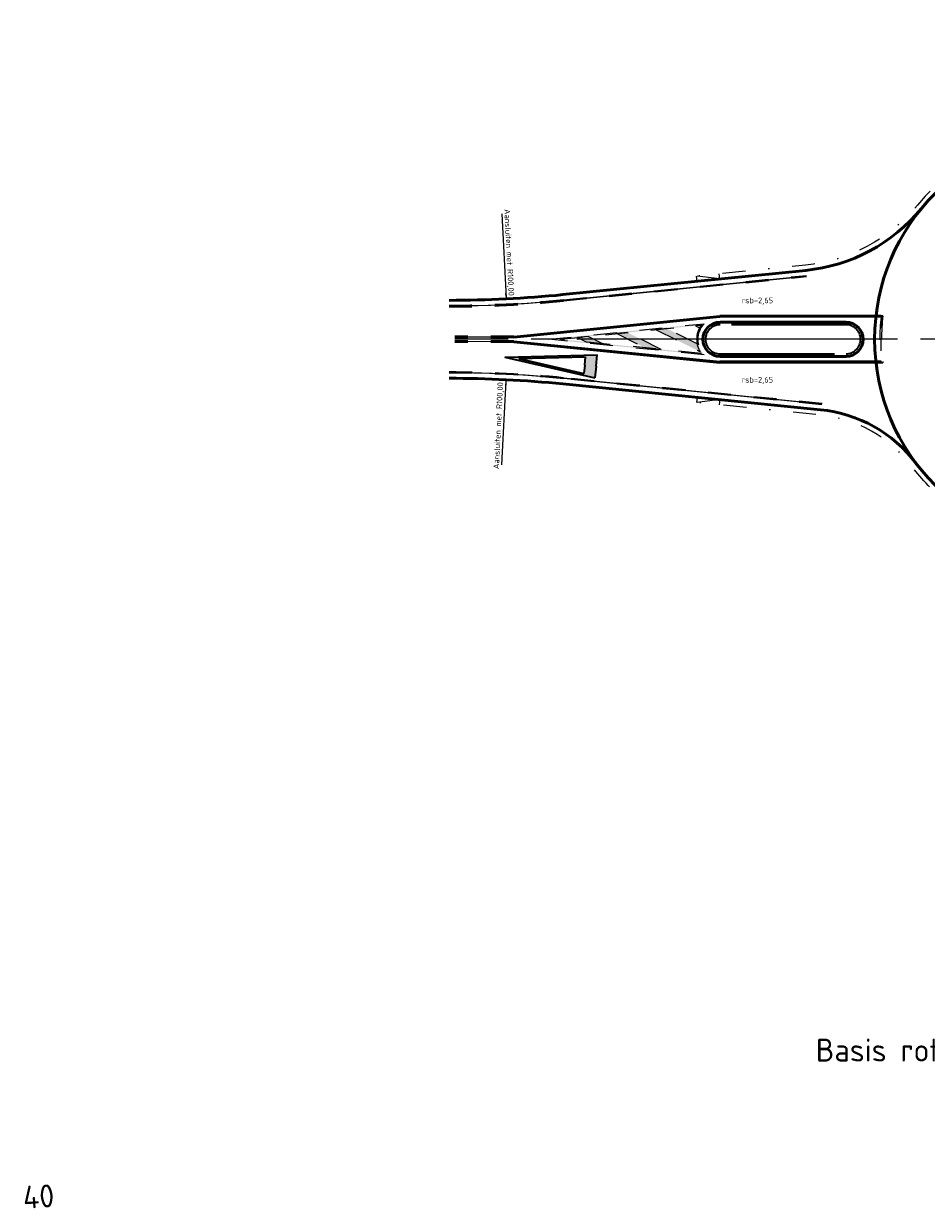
# Model space of a CAD drawing. Header units: metres. Extents: x 157368 to 159839, y 577032 to 578342.
# Tile 3 of 4: x 159546 to 159625, y 578208 to 578312. Entities that reach past the tile are written whole.
import ezdxf

# ---------------------------------------------------------------- set-up
doc = ezdxf.new("R2010")
doc.units = ezdxf.units.M
for name, pattern in [('AM-AS', [16, 10, -2, 2, -2]), ('HIDDEN', [4, 2, -2]), ('NLCS-HIDDEN', [4, 2, -2]), ('VH-GELEIDEBAND', [6, 2, -2, 0, -2]), ('VH-RWSBAND', [24, 10, -2, 2, -2, 2, -2, 2, -2])]:
    doc.linetypes.add(name, pattern=pattern)
doc.layers.add('alg_hulplijn_legenda', color=5, linetype='Continuous', plot=False)
for name, color, linetype, lineweight in [('Gbkn_Z02_huisnummer', 252, 'Continuous', 18), ('mk-nw-contour_nz', 8, 'Continuous', 35), ('mk-nw-streep 0.10', 201, 'Continuous', 25), ('mk-nw-vlakmark', 7, 'Continuous', 35), ('N-WE-AM-AS-G', 10, 'AM-AS', 18), ('N-WE-VH-KANTOPSLUITING_GESTORTE BAND-G', 181, 'VH-GELEIDEBAND', 18), ('N-WE-VH-KANTOPSLUITING_TROTTOIRBAND_RWS-G', 210, 'VH-RWSBAND', 35), ('N-WE-VH-KANTVERHARDING-G', 60, 'Continuous', 50), ('N-WE-VW-MARKERING_VERDRIJFSTREEP-G', 7, 'Continuous', 35), ('vh-nw-bm_200', 7, 'Continuous', 25), ('X-XX-AL-T25', 7, 'Continuous', 25), ('X-XX-AL-T50', 7, 'Continuous', 50), ('X-XX-AL-TEKENBLAD_HULPLIJN-GN', 7, 'NLCS-HIDDEN', 13)]:
    doc.layers.add(name, color=color, linetype=linetype, lineweight=lineweight)
doc.layers.add('mk-nw-hartlijn', color=6, linetype='Continuous', lineweight=18, plot=False)
doc.styles.add('NLCS-ISO', font='NLCS-ISO.ttf')
doc.styles.add('NLCS-ISO-M1000-T25', font='NLCS-ISO.ttf', dxfattribs={"height": 2.5})
doc.styles.add('NLCS-ISO-M200-T25', font='NLCS-ISO.ttf', dxfattribs={"height": 0.5})

# ---------------------------------------------------------------- blocks, each defined once
blk = doc.blocks.new('voorrang_750')
h = blk.add_hatch(color=256)
h.paths.add_polyline_path([(-1.000000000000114, 7.999999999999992), (-2.842170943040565e-14, 2.273736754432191e-13), (0.9999999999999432, 8.000000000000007), (-5.684341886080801e-14, 8.000000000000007)])
h.paths.add_polyline_path([(-1.13686837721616e-13, 7.000000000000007), (0.7238326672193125, 7.000000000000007), (-2.843452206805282e-14, 1.209338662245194), (-0.7238326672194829, 6.999999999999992)], flags=16)
for p, q in [((0, 0), (-1.000000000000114, 7.999999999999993)), ((-1.13686837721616e-13, 8.000000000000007), (-1.000000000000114, 7.999999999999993)), ((-5.684341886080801e-14, 0), (0.9999999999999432, 8.000000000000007)), ((-5.684341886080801e-14, 8.000000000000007), (0.9999999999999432, 8.000000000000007)), ((-5.684341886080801e-14, 1.209338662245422), (-0.723832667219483, 6.999999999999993)), ((-1.13686837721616e-13, 7.000000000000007), (-0.7238326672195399, 6.999999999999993)), ((0, 1.209338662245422), (0.7238326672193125, 7.000000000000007)), ((-5.684341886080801e-14, 7.000000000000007), (0.7238326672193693, 7.000000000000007))]:
    blk.add_line(p, q)
blk = doc.blocks.new('RTW-L_ARR-v1')
at = {"color": 0, "linetype": 'ByBlock', "lineweight": 18}
blk.add_solid([(-5, 0.8333333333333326), (-5, -0.8333333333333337), (0, 0)], dxfattribs=at)
blk = doc.blocks.new('Rotonde R18')
at = {"layer": 'mk-nw-streep 0.10'}
h = blk.add_hatch(color=256, dxfattribs=at)
edge = h.paths.add_edge_path(flags=16)
edge.add_arc((-31.50000000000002, 0), 2.049999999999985, 142.9219773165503, 217.0780226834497)
edge.add_line((-33.13552125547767, -1.235949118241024), (-45.49501243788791, 0))
edge.add_line((-45.49501243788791, 0), (-33.13552125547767, 1.235949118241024))
edge = h.paths.add_edge_path()
edge.add_line((-32.89718829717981, -1.360281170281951), (-46.49999999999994, 0))
edge.add_line((-46.49999999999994, 0), (-32.89718829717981, 1.360281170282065))
edge.add_arc((-31.50000000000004, 5.684341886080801e-14), 1.94999999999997, 135.7668249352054, 224.2331750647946)
at = {"layer": 'N-WE-VW-MARKERING_VERDRIJFSTREEP-G'}
h = blk.add_hatch(color=256, dxfattribs=at)
edge = h.paths.add_edge_path()
edge.add_line((-33.13552125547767, 1.235949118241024), (-33.66138536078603, 1.183362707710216))
edge.add_line((-33.66138536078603, 1.183362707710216), (-33.29066714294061, 0.9980035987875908))
edge.add_arc((-31.50000000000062, 3.250733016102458e-13), 2.049999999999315, 142.9219773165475, 150.8674940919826, ccw=False)
edge = h.paths.add_edge_path()
edge.add_line((-36.16138536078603, 0.9333627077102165), (-37.09308035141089, 0.8401932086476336))
edge.add_line((-37.09308035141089, 0.8401932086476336), (-33.23780429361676, -1.087444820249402))
edge.add_arc((-31.49999999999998, -1.63202784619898e-14), 2.050000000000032, 191.0001157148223, 212.0366004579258, ccw=False)
edge.add_line((-33.51233493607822, -0.3911625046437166), (-36.16138536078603, 0.9333627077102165))
h.paths.add_polyline_path([(-39.59308035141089, 0.5901932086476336), (-40.52477534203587, 0.4970237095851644), (-38.03965679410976, -0.7455355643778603), (-36.64211430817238, -0.8852898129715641)])
h.paths.add_polyline_path([(-43.02477534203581, 0.2470237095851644), (-43.95647033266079, 0.1538542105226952), (-43.18719928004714, -0.2307813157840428), (-41.78965679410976, -0.3705355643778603)])
at = {"layer": 'mk-nw-contour_nz'}
for p, q in [((-49.52743159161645, 0.25), (-31.52743159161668, 2.049999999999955)), ((-49.52244402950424, 0.1499999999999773), (-31.52244402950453, 1.950000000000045)), ((-17.44133022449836, 2.049999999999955), (-31.52743159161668, 2.049999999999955)), ((-17.44133022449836, 1.950000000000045), (-31.52244402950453, 1.950000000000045)), ((-49.52743159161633, -0.25), (-31.52743159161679, -2.049999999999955)), ((-49.52244402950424, -0.1500000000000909), (-31.52244402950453, -1.950000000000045)), ((-17.44133022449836, -2.049999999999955), (-31.52743159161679, -2.049999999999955)), ((-17.44133022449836, -1.950000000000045), (-31.52244402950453, -1.950000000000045))]:
    blk.add_line(p, q, dxfattribs=at)
at = {"layer": 'mk-nw-contour_nz', "linetype": 'HIDDEN'}
for p, q in [((-49.52743159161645, 0.25), (-54.68207703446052, 0.25)), ((-49.52244402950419, 0.1500000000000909), (-54.68207703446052, 0.1500000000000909)), ((-49.52244402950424, -0.1500000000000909), (-54.68207703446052, -0.1500000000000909)), ((-49.52743159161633, -0.25), (-54.68207703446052, -0.25))]:
    blk.add_line(p, q, dxfattribs=at)
for radius in [100.45, 100.55]:
    blk.add_arc((-55.17459569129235, 103.4), radius, 270, 275.7105931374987, dxfattribs=at)
at = {"layer": 'mk-nw-hartlijn'}
for points in [[(-45.17447192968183, 3.398762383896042), (-23.96023656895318, 5.520185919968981)], [(-17.44133022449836, 2), (-31.52493781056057, 2), (-49.52493781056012, 0.2000000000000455)], [(-17.44133022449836, -2), (-31.52493781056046, -2), (-49.52493781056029, -0.2000000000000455)], [(-22.59974665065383, -5.656234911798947), (-45.17447192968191, -3.398762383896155)]]:
    blk.add_lwpolyline(points, dxfattribs=at)
at = {"layer": 'mk-nw-hartlijn', "linetype": 'HIDDEN', "ltscale": 0.5}
blk.add_lwpolyline([(-17.44133022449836, -2), (-17.36017353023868, -2, -0.05741323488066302), (-17.36017353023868, 2), (-17.44133022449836, 2)], format="xyb", dxfattribs=at)
at = {"layer": 'mk-nw-hartlijn', "linetype": 'HIDDEN'}
for points in [[(-49.52493781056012, 0.2000000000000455), (-54.68207703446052, 0.2000000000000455)], [(-49.52493781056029, -0.2000000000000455), (-54.68207703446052, -0.2000000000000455)]]:
    blk.add_lwpolyline(points, dxfattribs=at)
blk.add_lwpolyline([(-45.17447192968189, -3.398762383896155, 0.02492232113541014), (-55.17459569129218, -2.899999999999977, 0.02492232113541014)], format="xyb", dxfattribs=at)
blk.add_arc((-55.17459569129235, 103.4), 100.5, 270, 275.7105931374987, dxfattribs=at)
at = {"layer": 'mk-nw-streep 0.10'}
for points, const_width in [([(-45.17447192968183, 3.398762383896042), (-23.96023656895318, 5.520185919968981)], 0.1), ([(-17.44133022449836, 2), (-31.52493781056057, 2), (-49.52493781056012, 0.2000000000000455)], 0.09999999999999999), ([(-17.44133022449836, -2), (-31.52493781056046, -2), (-49.52493781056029, -0.2000000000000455)], 0.09999999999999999), ([(-22.59974665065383, -5.656234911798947), (-45.17447192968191, -3.398762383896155)], 0.1)]:
    blk.add_lwpolyline(points, dxfattribs=dict(at, const_width=const_width))
at = {"layer": 'mk-nw-streep 0.10', "linetype": 'HIDDEN', "const_width": 0.1}
for points in [[(-55.17459569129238, 2.899999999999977, 0.0249223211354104), (-45.174471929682, 3.398762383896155)], [(-45.17447192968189, -3.398762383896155, 0.02492232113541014), (-55.17459569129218, -2.899999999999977, 0.02492232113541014)]]:
    blk.add_lwpolyline(points, format="xyb", dxfattribs=at)
at = {"layer": 'mk-nw-streep 0.10', "linetype": 'HIDDEN', "const_width": 0.09999999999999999}
for points in [[(-49.52493781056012, 0.2000000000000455), (-54.68207703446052, 0.2000000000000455)], [(-49.52493781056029, -0.2000000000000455), (-54.68207703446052, -0.2000000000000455)]]:
    blk.add_lwpolyline(points, dxfattribs=at)
at = {"layer": 'N-WE-AM-AS-G'}
for p, q in [((-18, 0), (-54.68207703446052, 0)), ((0, 0), (-38.31875744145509, 0))]:
    blk.add_line(p, q, dxfattribs=at)
at = {"layer": 'N-WE-VH-KANTOPSLUITING_GESTORTE BAND-G'}
for p, q in [((-33.51420958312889, 5.067282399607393), (-33.55898625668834, 5.515049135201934)), ((-31.52413520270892, 5.266289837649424), (-33.55898625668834, 5.515049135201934)), ((-31.52413520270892, 5.266289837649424), (-31.56891187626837, 5.714056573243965)), ((-33.51420958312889, -5.067282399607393), (-33.55898625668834, -5.515049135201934)), ((-31.52413520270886, -5.266289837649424), (-33.55898625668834, -5.515049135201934)), ((-31.52413520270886, -5.266289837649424), (-31.56891187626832, -5.714056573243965))]:
    blk.add_line(p, q, dxfattribs=at)
at = {"layer": 'N-WE-VH-KANTOPSLUITING_GESTORTE BAND-G', "flags": 128}
for points in [[(-7.75566966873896, 27.54999999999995), (-6.350947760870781, 27.55000000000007), (-6.846707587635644, 22.59240173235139, -0.2062024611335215), (-11.27872308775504, 14.60112685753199, 0.05644222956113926), (-14.2582406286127, 11.70918759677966, -0.1984397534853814), (-24.05476510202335, 6.465471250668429), (-33.55898625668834, 5.515049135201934)], [(-7.595669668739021, -27.54999999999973), (-6.190947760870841, -27.54999999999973), (-6.547205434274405, -23.98742326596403, 0.1976059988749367), (-11.75488443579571, -14.22059042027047, -0.05831436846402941), (-14.72067250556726, -11.12224352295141, 0.2089857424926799), (-22.7867848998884, -6.592269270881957), (-33.55898625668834, -5.515049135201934)]]:
    blk.add_lwpolyline(points, format="xyb", dxfattribs=at)
at = {"layer": 'N-WE-VH-KANTOPSLUITING_TROTTOIRBAND_RWS-G'}
blk.add_lwpolyline([(-31.5, -1.274999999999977), (-20.5, -1.274999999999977, 0.9999999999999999), (-20.5, 1.274999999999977), (-31.5, 1.274999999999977, 0.9999999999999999)], format="xyb", close=True, dxfattribs=at)
at = {"layer": 'N-WE-VH-KANTVERHARDING-G'}
for p, q in [((-24.00998842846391, 6.017704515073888), (-45.22422378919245, 3.896280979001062)), ((-20.5, 1.5), (-31.5, 1.5)), ((-31.5, -1.5), (-20.5, -1.5))]:
    blk.add_line(p, q, dxfattribs=at)
blk.add_lwpolyline([(-45.22422378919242, -3.896280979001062, 0.02492232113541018), (-55.17459569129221, -3.399999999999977)], format="xyb", dxfattribs=at)
blk.add_lwpolyline([(-22.74200822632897, -6.144502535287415), (-45.22422378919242, -3.896280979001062)], dxfattribs=at)
blk.add_circle((0, 0), 18, dxfattribs=at)
for centre, radius, start, end in [((-25.50254421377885, 20.94326236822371), 15, 275.7105931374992, 320.6063910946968), ((-55.17459569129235, 103.4), 100, 270, 275.7105931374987), ((-31.5, 0), 1.5, 90, 270), ((-20.5, 0), 1.5, 270, 90), ((-23.93605285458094, -18.08494881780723), 12, 37.0729683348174, 84.28940686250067)]:
    blk.add_arc(centre, radius, start, end, dxfattribs=at)
at = {"layer": 'vh-nw-bm_200', "color": 8, "lineweight": 18, "ltscale": 0.5}
for p, q in [((-50.56334130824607, 10.9449231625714), (-50.19820687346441, 3.624023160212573)), ((-50.56334130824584, -10.94492316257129), (-50.1982068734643, -3.624023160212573))]:
    blk.add_line(p, q, dxfattribs=at)
at = {"layer": 'X-XX-AL-TEKENBLAD_HULPLIJN-GN'}
for points in [[(-45.17944711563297, 3.448514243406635), (-23.96521175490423, 5.56993777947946)], [(-45.16949674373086, 3.349010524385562), (-23.95526138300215, 5.470434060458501)], [(-22.60472183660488, -5.705986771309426), (-45.17944711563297, -3.448514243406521)], [(-22.59477146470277, -5.606483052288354), (-45.16949674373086, -3.349010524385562)]]:
    blk.add_lwpolyline(points, dxfattribs=at)
for points in [[(-32.89718829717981, -1.360281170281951), (-46.49999999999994, 0), (-32.89718829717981, 1.360281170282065, 0.4063951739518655)], [(-33.13552125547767, 1.235949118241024, 0.3353525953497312), (-33.13552125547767, -1.235949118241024), (-45.49501243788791, 0)], [(-33.13552125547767, 1.235949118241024), (-33.66138536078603, 1.183362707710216), (-33.29066714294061, 0.9980035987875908, -0.03468275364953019)], [(-36.16138536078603, 0.9333627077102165), (-37.09308035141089, 0.8401932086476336), (-33.23780429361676, -1.087444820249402, -0.09204763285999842), (-33.51233493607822, -0.3911625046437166)]]:
    blk.add_lwpolyline(points, format="xyb", close=True, dxfattribs=at)
at = {"layer": 'X-XX-AL-TEKENBLAD_HULPLIJN-GN', "linetype": 'HIDDEN'}
blk.add_lwpolyline([(-17.44133022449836, -2.049999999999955), (-17.27881651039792, -2.049999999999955, -0.05911389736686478), (-17.27881651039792, 2.049999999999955), (-17.44133022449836, 2.049999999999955), (-17.44133022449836, 1.950000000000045, 0.0557280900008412), (-17.44133022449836, -1.950000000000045)], format="xyb", close=True, dxfattribs=at)
at = {"layer": 'X-XX-AL-TEKENBLAD_HULPLIJN-GN'}
for points in [[(-43.02477534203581, 0.2470237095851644), (-43.95647033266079, 0.1538542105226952), (-43.18719928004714, -0.2307813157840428), (-41.78965679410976, -0.3705355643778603)], [(-39.59308035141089, 0.5901932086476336), (-40.52477534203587, 0.4970237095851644), (-38.03965679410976, -0.7455355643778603), (-36.64211430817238, -0.8852898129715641)], [(-50.28682175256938, -1.563400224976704), (-42.22702051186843, -1.364392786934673), (-42.42602794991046, -3.354467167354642)], [(-49.08348480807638, -1.683733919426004), (-43.24953737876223, -1.539685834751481), (-43.39358546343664, -2.980166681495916)]]:
    blk.add_lwpolyline(points, close=True, dxfattribs=at)
at = {"layer": 'X-XX-AL-TEKENBLAD_HULPLIJN-GN', "linetype": 'HIDDEN'}
for points in [[(-45.16949674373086, -3.349010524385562, 0.02492232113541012), (-55.17459569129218, -2.850000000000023, 0.02492232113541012)], [(-45.17944711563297, -3.448514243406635, 0.02492232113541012), (-55.17459569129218, -2.950000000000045, 0.02492232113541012)]]:
    blk.add_lwpolyline(points, format="xyb", dxfattribs=at)
at = {"layer": 'mk-nw-vlakmark', "rotation": 264.2894068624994}
blk.add_blockref('voorrang_750', (-50.28682175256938, -1.563400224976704), dxfattribs=at)
at = {"layer": 'vh-nw-bm_200', "color": 8, "lineweight": 18, "ltscale": 0.5, "xscale": 0.1000000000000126, "yscale": 0.1000000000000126, "zscale": 0.1000000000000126}
for p, rotation in [((-50.19322550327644, 3.524147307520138), 272.8552965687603), ((-50.19322550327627, -3.524147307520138), 87.14470343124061)]:
    blk.add_blockref('RTW-L_ARR-v1', p, dxfattribs=dict(at, rotation=rotation))
at = {"layer": 'vh-nw-bm_200', "ltscale": 0.5, "char_height": 0.4999999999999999, "attachment_point": 5, "style": 'NLCS-ISO'}
for insert, rotation in [((-49.96928708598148, 7.580338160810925), 272.85529656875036), ((-50.81965863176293, -7.537925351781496), 87.14470343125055)]:
    blk.add_mtext('\\A1;Aansluiten met R100,00', dxfattribs=dict(at, insert=insert, rotation=rotation))
at = {"layer": 'X-XX-AL-T25', "style": 'NLCS-ISO-M200-T25'}
for p in [(-29.62108075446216, 3.146885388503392), (-29.62108075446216, -3.780651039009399)]:
    blk.add_text('rsb=2,65', height=0.5, dxfattribs=at).set_placement(p)
blk = doc.blocks.new('A$C2C0A5FCF')
blk.add_blockref('Rotonde R18', (0, 0))
at = {"layer": 'X-XX-AL-T50', "style": 'NLCS-ISO-M200-T25'}
blk.add_text('Basis rotonde R=18m (alternatief bij ruimtegebrek)', height=2, dxfattribs=at).set_placement((-23.14028276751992, -63.04612651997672))

msp = doc.modelspace()

# ---------------------------------------------------------------- block references
at = {"layer": 'alg_hulplijn_legenda'}
msp.add_blockref('A$C2C0A5FCF', (159638.0776798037, 578284.0483754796), dxfattribs=at)

# ---------------------------------------------------------------- texts
at = {"layer": 'Gbkn_Z02_huisnummer', "style": 'NLCS-ISO-M1000-T25', "oblique": 359.9999999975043}
msp.add_text('40', height=1.999999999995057, rotation=3.840746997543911, dxfattribs=at).set_placement((159545.7460068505, 578208.1292582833))

doc.saveas('drawing.dxf')
